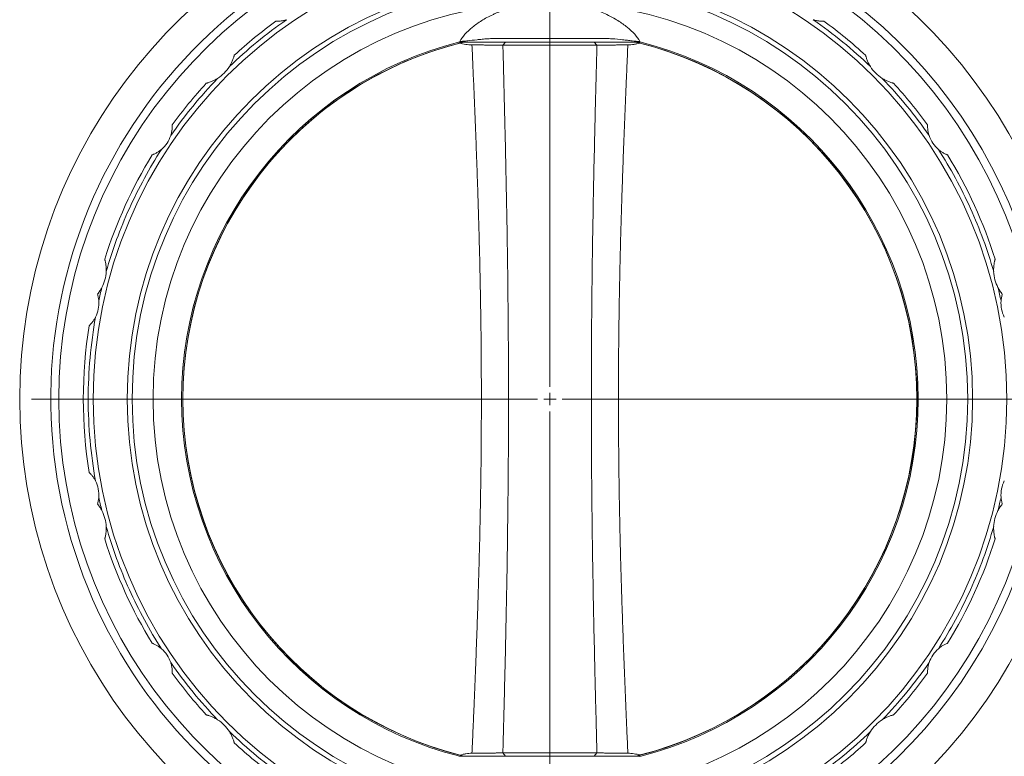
# Model space of a CAD drawing. Header units: millimetres. Extents: x -18 to 812, y -33 to 757.
# Tile 5 of 14: x -9 to 392, y 238 to 538. Entities that reach past the tile are written whole.
import ezdxf

# ---------------------------------------------------------------- set-up
doc = ezdxf.new("R2010")
doc.units = ezdxf.units.MM

# ---------------------------------------------------------------- blocks, each defined once
blk = doc.blocks.new('SW_CENTERMARKSYMBOL_3')
at = {"color": 0, "linetype": 'Continuous', "lineweight": 0}
for p, q in [((55.88, -203.54), (55.88, 2.5)), ((55.88, -208.54), (55.88, -206.04)), ((50.88, -208.54), (-155.16, -208.54)), ((55.88, -208.54), (53.38, -208.54)), ((55.88, -208.54), (55.88, -211.04)), ((55.88, -208.54), (58.38, -208.54)), ((60.88, -208.54), (266.92, -208.54)), ((55.88, -213.54), (55.88, -419.59))]:
    blk.add_line(p, q, dxfattribs=at)
for radius, start, end in [(215.9, 106.3269, 253.6731), (215.9, 286.3269, 73.6731), (203.2, 106.4098, 283.5902), (200, 102.6824, 257.3176), (200, 282.6824, 77.3176), (203.2, 286.4098, 73.5902)]:
    blk.add_arc((55.88, -208.54), radius, start, end, dxfattribs=at)

msp = doc.modelspace()

# ---------------------------------------------------------------- linework, layer by layer
at = {"color": 8, "linetype": 'Continuous', "lineweight": 15}
for p, q in [((187.73, 527.58), (188.83, 528.88)), ((224.92, 528.88), (226.03, 527.58)), ((188.83, 238.28), (187.73, 239.58)), ((226.03, 239.58), (224.92, 238.28))]:
    msp.add_line(p, q, dxfattribs=at)
at = {"color": 7, "linetype": 'Continuous', "lineweight": 15}
for p, q in [((226.03, 527.58), (187.73, 527.58)), ((57.47, 383.58), (178.97, 383.58)), ((234.79, 383.58), (356.29, 383.58)), ((187.73, 239.58), (226.03, 239.58))]:
    msp.add_line(p, q, dxfattribs=at)
for radius in [186, 172.1, 170.1, 161.6]:
    msp.add_circle((206.88, 383.58), radius, dxfattribs=at)
for centre, radius, start, end in [((206.88, 383.58), 190, 125.9545, 132.5755), ((206.88, 383.58), 190, 47.4245, 54.0455), ((206.88, 383.58), 149.95, 104.164, 255.836), ((206.88, 383.58), 149.47, 103.5827, 256.4281), ((206.88, 383.58), 149.41, 104.2614, 180), ((206.88, 383.58), 149.47, 0, 76.4281), ((206.88, 383.58), 149.41, 360, 75.8321), ((206.88, 383.58), 149.95, 284.1441, 75.8559), ((63.19, 527.27), 15.6, 302.5017, 327.4983), ((350.56, 527.27), 15.6, 212.5017, 237.4983), ((206.88, 383.58), 190, 137.4245, 144.0455), ((206.88, 383.58), 190, 35.9545, 42.5755), ((40.58, 494.7), 12.5, 310.4989, 342.0011), ((373.17, 494.7), 12.5, 197.9989, 229.5011), ((206.88, 383.58), 190, 148.4545, 162.5755), ((206.88, 383.58), 190, 17.4245, 31.5455), ((10.6, 436.18), 15.6, 332.5017, 357.4983), ((403.15, 436.18), 15.6, 182.5017, 207.4983), ((10.72, 422.6), 12.5, 332.9989, 4.5011), ((403.04, 422.6), 12.5, 175.4989, 207.0011), ((206.88, 383.58), 190, 170.9545, 189.0455), ((206.88, 383.58), 149.41, 180, 255.8321), ((206.88, 383.58), 149.47, 283.5827, 0), ((206.88, 383.58), 149.41, 284.2614, 360), ((10.72, 344.57), 12.5, 355.4989, 27.0011), ((403.04, 344.57), 12.5, 152.9989, 184.5011), ((10.6, 330.99), 15.6, 2.5017, 27.4983), ((403.15, 330.99), 15.6, 152.5017, 177.4983), ((206.88, 383.58), 190, 197.4245, 211.5455), ((206.88, 383.58), 190, 328.4545, 342.5755), ((40.58, 272.47), 12.5, 17.9989, 49.5011), ((373.17, 272.47), 12.5, 130.4989, 162.0011), ((206.88, 383.58), 190, 215.9545, 222.5755), ((206.88, 383.58), 190, 317.4245, 324.0455), ((63.19, 239.9), 15.6, 32.5017, 57.4983), ((350.56, 239.9), 15.6, 122.5017, 147.4983), ((206.88, 383.58), 190, 227.4245, 234.0455), ((206.88, 383.58), 190, 305.9545, 312.5755)]:
    msp.add_arc(centre, radius, start, end, dxfattribs=at)
for points, knots in [([(170.22, 529.14), (170.75, 530.11), (171.45, 531.09), (173.15, 533.01), (174.15, 533.96), (176.44, 535.84), (177.71, 536.74), (180.48, 538.46), (181.97, 539.27), (184, 540.22), (184.42, 540.41), (185.25, 540.77), (185.68, 540.95), (186.96, 541.46), (187.84, 541.79), (190.53, 542.7), (192.41, 543.23), (194.88, 543.78), (195.38, 543.89), (196.38, 544.08), (196.9, 544.17), (198.43, 544.43), (199.46, 544.57), (202.56, 544.91), (204.65, 545.03), (207.3, 545.03), (207.83, 545.02), (208.9, 545), (209.43, 544.98), (211.02, 544.89), (212.07, 544.8), (215.19, 544.46), (217.21, 544.13), (219.7, 543.58), (220.19, 543.46), (221.17, 543.22), (221.65, 543.09), (223.07, 542.7), (224, 542.41), (225.81, 541.8), (226.69, 541.47), (228.41, 540.78), (229.25, 540.42), (231.69, 539.28), (233.19, 538.46), (235.96, 536.75), (237.23, 535.85), (239.53, 533.97), (240.54, 533.01), (242.25, 531.09), (242.95, 530.12), (243.48, 529.14)], [0, 0, 0, 0, 0.0625, 0.0625, 0.125, 0.125, 0.1875, 0.1875, 0.25, 0.25, 0.265625, 0.265625, 0.28125, 0.28125, 0.3125, 0.3125, 0.375, 0.375, 0.390625, 0.390625, 0.40625, 0.40625, 0.4375, 0.4375, 0.5, 0.5, 0.515625, 0.515625, 0.53125, 0.53125, 0.5625, 0.5625, 0.625, 0.625, 0.640625, 0.640625, 0.65625, 0.65625, 0.6875, 0.6875, 0.71875, 0.71875, 0.75, 0.75, 0.8125, 0.8125, 0.875, 0.875, 0.9375, 0.9375, 1, 1, 1, 1]), ([(95.32, 537.39), (95.32, 537.39), (95.34, 537.39), (95.39, 537.38), (95.44, 537.38), (95.6, 537.38), (95.75, 537.38), (96.08, 537.38), (96.28, 537.39), (96.67, 537.41), (96.87, 537.43), (97.29, 537.47), (97.51, 537.5), (97.93, 537.57), (98.15, 537.61), (98.78, 537.74), (99.21, 537.85), (99.63, 537.99)], [0, 0, 0, 0, 0.0625, 0.0625, 0.125, 0.125, 0.25, 0.25, 0.375, 0.375, 0.5, 0.5, 0.625, 0.625, 0.75, 0.75, 1, 1, 1, 1]), ([(318.44, 537.39), (318.44, 537.39), (318.42, 537.39), (318.36, 537.38), (318.32, 537.38), (318.16, 537.38), (318.01, 537.38), (317.67, 537.38), (317.48, 537.39), (317.09, 537.41), (316.88, 537.43), (316.46, 537.47), (316.25, 537.5), (315.82, 537.57), (315.61, 537.61), (314.97, 537.74), (314.55, 537.85), (314.13, 537.99)], [0, 0, 0, 0, 0.0625, 0.0625, 0.125, 0.125, 0.25, 0.25, 0.375, 0.375, 0.5, 0.5, 0.625, 0.625, 0.75, 0.75, 1, 1, 1, 1]), ([(243.48, 529.14), (242.53, 529.17), (241.48, 529.27), (239.72, 529.46), (239.1, 529.53), (237.82, 529.68), (237.16, 529.76), (235.11, 529.98), (233.67, 530.13), (231.39, 530.28), (230.61, 530.33), (229.42, 530.37), (229.01, 530.37), (228.2, 530.38), (227.8, 530.38), (225.75, 530.38), (224.09, 530.38), (220.74, 530.38), (219.04, 530.38), (215.61, 530.38), (213.87, 530.38), (211.24, 530.38), (210.36, 530.38), (208.6, 530.38), (207.72, 530.38), (203.34, 530.38), (199.87, 530.38), (195.56, 530.38), (194.7, 530.38), (192.98, 530.38), (192.13, 530.38), (189.58, 530.38), (187.91, 530.38), (185.87, 530.38), (185.47, 530.38), (184.67, 530.37), (184.27, 530.36), (183.09, 530.32), (182.31, 530.28), (180.8, 530.17), (180.05, 530.11), (178.6, 529.97), (177.89, 529.9), (175.84, 529.67), (174.58, 529.51), (172.83, 529.33), (172.27, 529.27), (171.2, 529.19), (170.69, 529.15), (170.22, 529.14)], [0, 0, 0, 0, 0.0625, 0.0625, 0.09375, 0.09375, 0.125, 0.125, 0.1875, 0.1875, 0.21875, 0.21875, 0.234375, 0.234375, 0.25, 0.25, 0.3125, 0.3125, 0.375, 0.375, 0.4375, 0.4375, 0.46875, 0.46875, 0.5, 0.5, 0.625, 0.625, 0.65625, 0.65625, 0.6875, 0.6875, 0.75, 0.75, 0.765625, 0.765625, 0.78125, 0.78125, 0.8125, 0.8125, 0.84375, 0.84375, 0.875, 0.875, 0.9375, 0.9375, 0.96875, 0.96875, 1, 1, 1, 1]), ([(169.83, 528.88), (170.04, 528.88), (170.27, 528.88), (170.76, 528.88), (171.03, 528.88), (171.85, 528.88), (172.46, 528.88), (173.73, 528.88), (174.4, 528.88), (175.79, 528.88), (177.23, 528.88), (178.75, 528.88), (180.3, 528.88), (181.08, 528.88), (183.44, 528.88), (185.02, 528.88), (187.4, 528.88), (188.21, 528.88), (189.83, 528.88), (190.66, 528.88), (192.33, 528.88), (193.17, 528.88), (194.87, 528.88), (195.71, 528.88), (199.97, 528.88), (203.41, 528.88), (207.76, 528.88), (208.63, 528.88), (210.37, 528.88), (211.25, 528.88), (213.85, 528.88), (215.56, 528.88), (218.95, 528.88), (220.62, 528.88), (223.1, 528.88), (223.91, 528.88), (225.54, 528.88), (226.34, 528.88), (227.94, 528.88), (228.74, 528.88), (230.34, 528.88), (231.13, 528.88), (233.48, 528.88), (235.02, 528.88), (237.24, 528.88), (237.97, 528.88), (239.37, 528.88), (240.05, 528.88), (241.31, 528.88), (241.91, 528.88), (242.73, 528.88), (242.99, 528.88), (243.48, 528.88), (243.71, 528.88), (243.93, 528.88)], [0, 0, 0, 0, 0.015625, 0.015625, 0.03125, 0.03125, 0.0625, 0.0625, 0.09375, 0.09375, 0.125, 0.15625, 0.15625, 0.1875, 0.1875, 0.25, 0.25, 0.28125, 0.28125, 0.3125, 0.3125, 0.34375, 0.34375, 0.375, 0.375, 0.5, 0.5, 0.53125, 0.53125, 0.5625, 0.5625, 0.625, 0.625, 0.6875, 0.6875, 0.71875, 0.71875, 0.75, 0.75, 0.78125, 0.78125, 0.8125, 0.8125, 0.875, 0.875, 0.90625, 0.90625, 0.9375, 0.9375, 0.96875, 0.96875, 0.984375, 0.984375, 1, 1, 1, 1]), ([(170.07, 528.39), (170.91, 528.24), (171.75, 528.1), (173.43, 527.81), (174.28, 527.73), (175.14, 527.73)], [0, 0, 0, 0, 0.5, 0.5, 1, 1, 1, 1]), ([(178.97, 383.58), (178.97, 384.33), (178.97, 385.84), (178.96, 388.85), (178.95, 394.11), (178.91, 400.13), (178.86, 406.14), (178.82, 410.65), (178.76, 415.16), (178.7, 419.68), (178.62, 424.19), (178.54, 428.69), (178.45, 433.2), (178.32, 439.21), (178.14, 446.72), (177.89, 455.73), (177.62, 464.74), (177.32, 473.75), (177, 482.75), (176.66, 491.75), (176.36, 499.22), (176.11, 505.22), (175.87, 511.12), (175.54, 518.64), (175.28, 524.63), (175.14, 527.73)], [0, 0, 0, 0, 0.015601, 0.031261, 0.062522, 0.125042, 0.156302, 0.187563, 0.218824, 0.250081, 0.281336, 0.312588, 0.343838, 0.375087, 0.437578, 0.500065, 0.562549, 0.625032, 0.687516, 0.750003, 0.812493, 0.843192, 0.874988, 0.935452, 1, 1, 1, 1]), ([(175.14, 527.73), (176.41, 527.72), (177.66, 527.71), (179.17, 527.7), (179.47, 527.7), (180.07, 527.69), (180.37, 527.69), (181.24, 527.68), (181.81, 527.67), (182.9, 527.66), (183.42, 527.65), (184.18, 527.64), (184.43, 527.64), (184.91, 527.63), (185.14, 527.63), (186.27, 527.61), (187.06, 527.6), (187.73, 527.58)], [0, 0, 0, 0, 0.25, 0.25, 0.3125, 0.3125, 0.375, 0.375, 0.5, 0.5, 0.625, 0.625, 0.6875, 0.6875, 0.75, 0.75, 1, 1, 1, 1]), ([(187.73, 239.58), (187.77, 241.32), (187.87, 244.79), (188, 249.98), (188.13, 255.13), (188.26, 260.26), (188.39, 265.36), (188.51, 270.42), (188.73, 279.84), (189.03, 293.49), (189.38, 311.51), (189.65, 329.44), (189.93, 353.46), (190.07, 383.47), (189.93, 413.49), (189.66, 437.53), (189.38, 455.5), (189.04, 473.55), (188.71, 488.5), (188.42, 500.49), (188.2, 509.44), (187.97, 518.48), (187.81, 524.54), (187.73, 527.58)], [0, 0, 0, 0, 0.018127, 0.036148, 0.054063, 0.071873, 0.089576, 0.107174, 0.124667, 0.187667, 0.249463, 0.312332, 0.37442, 0.499565, 0.624805, 0.686989, 0.749957, 0.81188, 0.875013, 0.905772, 0.936856, 0.968265, 1, 1, 1, 1]), ([(226.03, 527.58), (225.98, 525.84), (225.89, 522.38), (225.76, 517.19), (225.62, 512.03), (225.49, 506.91), (225.37, 501.81), (225.25, 496.75), (225.02, 487.33), (224.72, 473.68), (224.38, 455.66), (224.1, 437.73), (223.83, 413.71), (223.69, 383.7), (223.83, 353.68), (224.1, 329.63), (224.38, 311.67), (224.72, 293.62), (225.05, 278.67), (225.33, 266.67), (225.56, 257.73), (225.79, 248.69), (225.95, 242.63), (226.03, 239.58)], [0, 0, 0, 0, 0.018127, 0.036148, 0.054063, 0.071873, 0.089576, 0.107174, 0.124667, 0.187667, 0.249463, 0.312332, 0.37442, 0.499565, 0.624805, 0.686989, 0.749957, 0.81188, 0.875013, 0.905772, 0.936856, 0.968265, 1, 1, 1, 1]), ([(226.03, 527.58), (226.7, 527.6), (227.48, 527.61), (228.61, 527.63), (228.85, 527.63), (229.33, 527.64), (229.58, 527.64), (230.33, 527.65), (230.86, 527.66), (231.95, 527.67), (232.51, 527.68), (233.68, 527.69), (234.28, 527.7), (236.1, 527.71), (237.34, 527.72), (238.61, 527.73)], [0, 0, 0, 0, 0.25, 0.25, 0.3125, 0.3125, 0.375, 0.375, 0.5, 0.5, 0.625, 0.625, 0.75, 0.75, 1, 1, 1, 1]), ([(238.61, 527.73), (238.56, 526.47), (238.45, 523.97), (238.29, 520.28), (238.13, 516.69), (237.98, 513.19), (237.82, 509.37), (237.64, 505.24), (237.4, 499.25), (237.1, 491.78), (236.76, 482.78), (236.44, 473.79), (236.14, 464.78), (235.86, 455.78), (235.62, 446.77), (235.44, 439.26), (235.31, 433.25), (235.22, 428.74), (235.13, 424.23), (235.06, 419.71), (235, 415.2), (234.94, 410.69), (234.89, 406.17), (234.85, 401.66), (234.82, 397.14), (234.8, 392.62), (234.79, 388.86), (234.79, 385.84), (234.79, 384.34), (234.79, 383.58)], [0, 0, 0, 0, 0.0263183, 0.0519664, 0.0769444, 0.1012524, 0.1248906, 0.1566781, 0.1873367, 0.2497851, 0.3122371, 0.3746941, 0.4371579, 0.4996301, 0.5621128, 0.624608, 0.6558611, 0.6871182, 0.7183798, 0.7496461, 0.7809176, 0.8121948, 0.843478, 0.8747679, 0.906065, 0.9373694, 0.9686811, 0.9843397, 1, 1, 1, 1]), ([(238.61, 527.73), (239.44, 527.73), (240.25, 527.81), (241.26, 527.97), (241.46, 528.01), (241.86, 528.09), (242.05, 528.13), (242.65, 528.27), (243.05, 528.36), (243.45, 528.45)], [0, 0, 0, 0, 0.5, 0.5, 0.625, 0.625, 0.75, 0.75, 1, 1, 1, 1]), ([(243.45, 528.45), (243.2, 528.52), (242.95, 528.6), (242.46, 528.74), (242.21, 528.81), (241.95, 528.88)], [0, 0, 0, 0, 0.5, 0.5, 1, 1, 1, 1]), ([(78.33, 523.5), (78.33, 523.5), (78.33, 523.48), (78.31, 523.4), (78.29, 523.34), (78.26, 523.21), (78.24, 523.13), (78.19, 522.96), (78.16, 522.86), (78.07, 522.57), (78, 522.36), (77.85, 521.93), (77.77, 521.7), (77.5, 521.04), (77.3, 520.59), (76.86, 519.73), (76.61, 519.3), (76.35, 518.89)], [0, 0, 0, 0, 0.0625, 0.0625, 0.125, 0.125, 0.1875, 0.1875, 0.25, 0.25, 0.375, 0.375, 0.5, 0.5, 0.75, 0.75, 1, 1, 1, 1]), ([(335.43, 523.5), (335.43, 523.5), (335.43, 523.48), (335.45, 523.4), (335.46, 523.34), (335.5, 523.21), (335.52, 523.13), (335.57, 522.96), (335.6, 522.86), (335.69, 522.57), (335.75, 522.36), (335.9, 521.93), (335.99, 521.7), (336.25, 521.04), (336.45, 520.59), (336.9, 519.73), (337.14, 519.3), (337.41, 518.89)], [0, 0, 0, 0, 0.0625, 0.0625, 0.125, 0.125, 0.1875, 0.1875, 0.25, 0.25, 0.375, 0.375, 0.5, 0.5, 0.75, 0.75, 1, 1, 1, 1]), ([(66.96, 512.13), (66.96, 512.13), (66.99, 512.14), (67.06, 512.16), (67.12, 512.17), (67.25, 512.21), (67.33, 512.23), (67.51, 512.28), (67.6, 512.3), (67.89, 512.39), (68.11, 512.46), (68.54, 512.61), (68.76, 512.69), (69.43, 512.96), (69.87, 513.16), (70.74, 513.6), (71.16, 513.85), (71.58, 514.11)], [0, 0, 0, 0, 0.0625, 0.0625, 0.125, 0.125, 0.1875, 0.1875, 0.25, 0.25, 0.375, 0.375, 0.5, 0.5, 0.75, 0.75, 1, 1, 1, 1]), ([(346.79, 512.13), (346.79, 512.13), (346.77, 512.14), (346.69, 512.16), (346.64, 512.17), (346.5, 512.21), (346.42, 512.23), (346.25, 512.28), (346.16, 512.3), (345.86, 512.39), (345.65, 512.46), (345.22, 512.61), (345, 512.69), (344.33, 512.96), (343.89, 513.16), (343.02, 513.6), (342.59, 513.85), (342.18, 514.11)], [0, 0, 0, 0, 0.0625, 0.0625, 0.125, 0.125, 0.1875, 0.1875, 0.25, 0.25, 0.375, 0.375, 0.5, 0.5, 0.75, 0.75, 1, 1, 1, 1]), ([(53.08, 495.14), (53.08, 495.14), (53.08, 495.13), (53.08, 495.07), (53.08, 495.03), (53.08, 494.87), (53.09, 494.71), (53.08, 494.38), (53.08, 494.19), (53.05, 493.8), (53.04, 493.59), (52.97, 492.96), (52.9, 492.53), (52.72, 491.68), (52.61, 491.25), (52.47, 490.84)], [0, 0, 0, 0, 0.0625, 0.0625, 0.125, 0.125, 0.25, 0.25, 0.375, 0.375, 0.5, 0.5, 0.75, 0.75, 1, 1, 1, 1]), ([(360.68, 495.14), (360.68, 495.14), (360.68, 495.13), (360.68, 495.07), (360.68, 495.03), (360.67, 494.87), (360.67, 494.72), (360.68, 494.38), (360.68, 494.19), (360.7, 493.79), (360.72, 493.59), (360.76, 493.17), (360.79, 492.95), (360.86, 492.53), (360.9, 492.32), (361.03, 491.68), (361.15, 491.25), (361.28, 490.84)], [0, 0, 0, 0, 0.0625, 0.0625, 0.125, 0.125, 0.25, 0.25, 0.375, 0.375, 0.5, 0.5, 0.625, 0.625, 0.75, 0.75, 1, 1, 1, 1]), ([(26.19, 435.5), (28.7, 444.23), (31.86, 452.84), (39.4, 469.49), (43.79, 477.54), (48.7, 485.19)], [0, 0, 0, 0, 0.5, 0.5, 1, 1, 1, 1]), ([(44.96, 482.99), (44.96, 482.99), (44.97, 482.99), (45.02, 483.01), (45.06, 483.03), (45.21, 483.09), (45.35, 483.14), (45.66, 483.27), (45.84, 483.35), (46.19, 483.52), (46.38, 483.62), (46.75, 483.82), (46.93, 483.93), (47.3, 484.15), (47.48, 484.27), (48.02, 484.64), (48.37, 484.91), (48.7, 485.19)], [0, 0, 0, 0, 0.0625, 0.0625, 0.125, 0.125, 0.25, 0.25, 0.375, 0.375, 0.5, 0.5, 0.625, 0.625, 0.75, 0.75, 1, 1, 1, 1]), ([(365.05, 485.19), (369.97, 477.54), (374.35, 469.49), (381.9, 452.84), (385.06, 444.23), (387.57, 435.5)], [0, 0, 0, 0, 0.5, 0.5, 1, 1, 1, 1]), ([(368.8, 482.99), (368.8, 482.99), (368.79, 482.99), (368.73, 483.01), (368.69, 483.03), (368.54, 483.09), (368.4, 483.14), (368.09, 483.27), (367.92, 483.35), (367.56, 483.52), (367.38, 483.62), (367.01, 483.82), (366.82, 483.93), (366.46, 484.15), (366.27, 484.27), (365.74, 484.64), (365.39, 484.91), (365.05, 485.19)], [0, 0, 0, 0, 0.0625, 0.0625, 0.125, 0.125, 0.25, 0.25, 0.375, 0.375, 0.5, 0.5, 0.625, 0.625, 0.75, 0.75, 1, 1, 1, 1]), ([(25.6, 440.48), (25.6, 440.48), (25.6, 440.46), (25.62, 440.38), (25.64, 440.33), (25.68, 440.19), (25.7, 440.11), (25.74, 439.94), (25.77, 439.84), (25.84, 439.54), (25.88, 439.33), (25.97, 438.88), (26.01, 438.64), (26.11, 437.93), (26.16, 437.45), (26.21, 436.48), (26.21, 435.99), (26.19, 435.5)], [0, 0, 0, 0, 0.0625, 0.0625, 0.125, 0.125, 0.1875, 0.1875, 0.25, 0.25, 0.375, 0.375, 0.5, 0.5, 0.75, 0.75, 1, 1, 1, 1]), ([(388.16, 440.48), (388.16, 440.48), (388.15, 440.46), (388.13, 440.38), (388.12, 440.33), (388.08, 440.19), (388.06, 440.11), (388.01, 439.94), (387.99, 439.84), (387.92, 439.54), (387.87, 439.33), (387.79, 438.88), (387.75, 438.64), (387.65, 437.93), (387.6, 437.45), (387.55, 436.48), (387.55, 435.99), (387.57, 435.5)], [0, 0, 0, 0, 0.0625, 0.0625, 0.125, 0.125, 0.1875, 0.1875, 0.25, 0.25, 0.375, 0.375, 0.5, 0.5, 0.75, 0.75, 1, 1, 1, 1]), ([(22.67, 426.29), (22.83, 426.49), (22.99, 426.7), (23.31, 427.13), (23.47, 427.35), (23.91, 428.03), (24.19, 428.49), (24.44, 428.97)], [0, 0, 0, 0, 0.25, 0.25, 0.5, 0.5, 1, 1, 1, 1]), ([(22.67, 426.29), (22.8, 425.86), (22.91, 425.41), (23.08, 424.51), (23.15, 424.05), (23.18, 423.58)], [0, 0, 0, 0, 0.5, 0.5, 1, 1, 1, 1]), ([(391.09, 426.29), (390.92, 426.49), (390.76, 426.7), (390.44, 427.13), (390.29, 427.35), (389.84, 428.03), (389.57, 428.49), (389.32, 428.97)], [0, 0, 0, 0, 0.25, 0.25, 0.5, 0.5, 1, 1, 1, 1]), ([(391.09, 426.29), (390.96, 425.86), (390.85, 425.41), (390.67, 424.51), (390.61, 424.05), (390.57, 423.58)], [0, 0, 0, 0, 0.5, 0.5, 1, 1, 1, 1]), ([(21.86, 350.24), (20.87, 355.71), (20.13, 361.24), (19.13, 372.38), (18.88, 377.98), (18.88, 389.19), (19.13, 394.79), (20.13, 405.92), (20.87, 411.46), (21.86, 416.93)], [0, 0, 0, 0, 0.25, 0.25, 0.5, 0.5, 0.75, 0.75, 1, 1, 1, 1]), ([(19.24, 413.46), (19.24, 413.46), (19.25, 413.47), (19.29, 413.5), (19.33, 413.53), (19.44, 413.64), (19.55, 413.75), (19.78, 413.99), (19.92, 414.13), (20.18, 414.43), (20.31, 414.58), (20.58, 414.91), (20.71, 415.08), (20.96, 415.43), (21.08, 415.61), (21.44, 416.15), (21.66, 416.54), (21.86, 416.93)], [0, 0, 0, 0, 0.0625, 0.0625, 0.125, 0.125, 0.25, 0.25, 0.375, 0.375, 0.5, 0.5, 0.625, 0.625, 0.75, 0.75, 1, 1, 1, 1]), ([(175.14, 239.44), (175.2, 240.7), (175.31, 243.19), (175.47, 246.88), (175.63, 250.48), (175.78, 253.97), (175.94, 257.8), (176.11, 261.93), (176.36, 267.92), (176.66, 275.39), (177, 284.38), (177.32, 293.38), (177.62, 302.38), (177.89, 311.39), (178.14, 320.4), (178.32, 327.91), (178.45, 333.92), (178.54, 338.43), (178.62, 342.94), (178.7, 347.45), (178.76, 351.97), (178.82, 356.48), (178.86, 360.99), (178.9, 365.51), (178.93, 370.03), (178.95, 374.54), (178.96, 378.31), (178.97, 381.32), (178.97, 382.83), (178.97, 383.58)], [0, 0, 0, 0, 0.026318, 0.051966, 0.076944, 0.101252, 0.124891, 0.156678, 0.187337, 0.249785, 0.312237, 0.374694, 0.437158, 0.49963, 0.562113, 0.624608, 0.655861, 0.687118, 0.71838, 0.749646, 0.780918, 0.812195, 0.843478, 0.874768, 0.906065, 0.937369, 0.968681, 0.98434, 1, 1, 1, 1]), ([(234.79, 383.58), (234.79, 382.83), (234.79, 381.33), (234.79, 378.32), (234.81, 373.06), (234.84, 367.04), (234.89, 361.03), (234.94, 356.51), (235, 352), (235.06, 347.49), (235.13, 342.98), (235.22, 338.47), (235.3, 333.97), (235.43, 327.96), (235.62, 320.44), (235.86, 311.43), (236.14, 302.43), (236.44, 293.42), (236.76, 284.42), (237.1, 275.42), (237.4, 267.95), (237.64, 261.95), (237.89, 256.05), (238.21, 248.53), (238.48, 242.53), (238.61, 239.44)], [0, 0, 0, 0, 0.015601, 0.031261, 0.062522, 0.125042, 0.156302, 0.187563, 0.218824, 0.250081, 0.281336, 0.312588, 0.343838, 0.375087, 0.437578, 0.500065, 0.562549, 0.625032, 0.687516, 0.750003, 0.812493, 0.843192, 0.874988, 0.935452, 1, 1, 1, 1]), ([(19.24, 353.71), (19.24, 353.71), (19.25, 353.7), (19.29, 353.66), (19.33, 353.63), (19.44, 353.52), (19.55, 353.42), (19.78, 353.18), (19.92, 353.04), (20.18, 352.74), (20.31, 352.59), (20.58, 352.26), (20.71, 352.09), (20.96, 351.74), (21.08, 351.56), (21.44, 351.01), (21.66, 350.63), (21.86, 350.24)], [0, 0, 0, 0, 0.0625, 0.0625, 0.125, 0.125, 0.25, 0.25, 0.375, 0.375, 0.5, 0.5, 0.625, 0.625, 0.75, 0.75, 1, 1, 1, 1]), ([(23.18, 343.58), (23.15, 343.12), (23.08, 342.66), (22.91, 341.75), (22.8, 341.31), (22.67, 340.88)], [0, 0, 0, 0, 0.5, 0.5, 1, 1, 1, 1]), ([(22.67, 340.88), (22.83, 340.68), (22.99, 340.47), (23.31, 340.04), (23.47, 339.82), (23.91, 339.14), (24.19, 338.68), (24.44, 338.19)], [0, 0, 0, 0, 0.25, 0.25, 0.5, 0.5, 1, 1, 1, 1]), ([(391.09, 340.88), (390.92, 340.68), (390.76, 340.47), (390.44, 340.04), (390.29, 339.82), (389.84, 339.14), (389.57, 338.68), (389.32, 338.19)], [0, 0, 0, 0, 0.25, 0.25, 0.5, 0.5, 1, 1, 1, 1]), ([(391.09, 340.88), (390.96, 341.31), (390.85, 341.75), (390.67, 342.66), (390.61, 343.12), (390.57, 343.58)], [0, 0, 0, 0, 0.5, 0.5, 1, 1, 1, 1]), ([(25.6, 326.69), (25.6, 326.69), (25.6, 326.71), (25.62, 326.78), (25.64, 326.84), (25.68, 326.98), (25.7, 327.06), (25.74, 327.23), (25.77, 327.32), (25.84, 327.62), (25.88, 327.84), (25.97, 328.29), (26.01, 328.52), (26.11, 329.23), (26.16, 329.72), (26.21, 330.69), (26.21, 331.18), (26.19, 331.67)], [0, 0, 0, 0, 0.0625, 0.0625, 0.125, 0.125, 0.1875, 0.1875, 0.25, 0.25, 0.375, 0.375, 0.5, 0.5, 0.75, 0.75, 1, 1, 1, 1]), ([(48.7, 281.98), (43.79, 289.63), (39.4, 297.68), (31.86, 314.33), (28.7, 322.93), (26.19, 331.67)], [0, 0, 0, 0, 0.5, 0.5, 1, 1, 1, 1]), ([(387.57, 331.67), (385.06, 322.93), (381.9, 314.33), (374.35, 297.68), (369.97, 289.63), (365.05, 281.98)], [0, 0, 0, 0, 0.5, 0.5, 1, 1, 1, 1]), ([(388.16, 326.69), (388.16, 326.69), (388.15, 326.71), (388.13, 326.78), (388.12, 326.84), (388.08, 326.98), (388.06, 327.06), (388.01, 327.23), (387.99, 327.32), (387.92, 327.62), (387.87, 327.84), (387.79, 328.29), (387.75, 328.52), (387.65, 329.23), (387.6, 329.72), (387.55, 330.69), (387.55, 331.18), (387.57, 331.67)], [0, 0, 0, 0, 0.0625, 0.0625, 0.125, 0.125, 0.1875, 0.1875, 0.25, 0.25, 0.375, 0.375, 0.5, 0.5, 0.75, 0.75, 1, 1, 1, 1]), ([(44.96, 284.18), (44.96, 284.18), (44.97, 284.18), (45.02, 284.16), (45.06, 284.14), (45.21, 284.08), (45.35, 284.03), (45.66, 283.89), (45.84, 283.81), (46.19, 283.64), (46.38, 283.55), (46.75, 283.35), (46.93, 283.24), (47.3, 283.01), (47.48, 282.9), (48.02, 282.53), (48.37, 282.26), (48.7, 281.98)], [0, 0, 0, 0, 0.0625, 0.0625, 0.125, 0.125, 0.25, 0.25, 0.375, 0.375, 0.5, 0.5, 0.625, 0.625, 0.75, 0.75, 1, 1, 1, 1]), ([(368.8, 284.18), (368.8, 284.18), (368.79, 284.18), (368.73, 284.16), (368.69, 284.14), (368.54, 284.08), (368.4, 284.03), (368.09, 283.89), (367.92, 283.81), (367.56, 283.64), (367.38, 283.55), (367.01, 283.35), (366.82, 283.24), (366.46, 283.01), (366.27, 282.9), (365.74, 282.53), (365.39, 282.26), (365.05, 281.98)], [0, 0, 0, 0, 0.0625, 0.0625, 0.125, 0.125, 0.25, 0.25, 0.375, 0.375, 0.5, 0.5, 0.625, 0.625, 0.75, 0.75, 1, 1, 1, 1]), ([(53.08, 272.03), (53.08, 272.03), (53.08, 272.04), (53.08, 272.1), (53.08, 272.14), (53.08, 272.3), (53.09, 272.45), (53.08, 272.79), (53.08, 272.98), (53.05, 273.37), (53.04, 273.58), (52.97, 274.21), (52.9, 274.64), (52.72, 275.49), (52.61, 275.91), (52.47, 276.33)], [0, 0, 0, 0, 0.0625, 0.0625, 0.125, 0.125, 0.25, 0.25, 0.375, 0.375, 0.5, 0.5, 0.75, 0.75, 1, 1, 1, 1]), ([(360.68, 272.03), (360.68, 272.03), (360.68, 272.04), (360.68, 272.1), (360.68, 272.14), (360.67, 272.3), (360.67, 272.45), (360.68, 272.79), (360.68, 272.98), (360.7, 273.37), (360.72, 273.58), (360.76, 274), (360.79, 274.21), (360.86, 274.64), (360.9, 274.85), (361.03, 275.49), (361.15, 275.91), (361.28, 276.33)], [0, 0, 0, 0, 0.0625, 0.0625, 0.125, 0.125, 0.25, 0.25, 0.375, 0.375, 0.5, 0.5, 0.625, 0.625, 0.75, 0.75, 1, 1, 1, 1]), ([(66.96, 255.04), (66.96, 255.04), (66.99, 255.03), (67.06, 255.01), (67.12, 255), (67.25, 254.96), (67.33, 254.94), (67.51, 254.89), (67.6, 254.87), (67.89, 254.78), (68.11, 254.71), (68.54, 254.56), (68.76, 254.48), (69.43, 254.21), (69.87, 254.01), (70.74, 253.56), (71.16, 253.32), (71.58, 253.06)], [0, 0, 0, 0, 0.0625, 0.0625, 0.125, 0.125, 0.1875, 0.1875, 0.25, 0.25, 0.375, 0.375, 0.5, 0.5, 0.75, 0.75, 1, 1, 1, 1]), ([(342.18, 253.06), (342.59, 253.32), (343.02, 253.56), (343.67, 253.9), (343.89, 254), (344.33, 254.2), (344.55, 254.3), (345, 254.48), (345.22, 254.56), (345.65, 254.71), (345.86, 254.78), (346.25, 254.89), (346.43, 254.94), (346.64, 255), (346.69, 255.01), (346.77, 255.03), (346.79, 255.04), (346.79, 255.04)], [0, 0, 0, 0, 0.25, 0.25, 0.375, 0.375, 0.5, 0.5, 0.625, 0.625, 0.75, 0.75, 0.875, 0.875, 0.9375, 0.9375, 1, 1, 1, 1]), ([(76.35, 248.28), (76.61, 247.87), (76.86, 247.44), (77.19, 246.79), (77.3, 246.57), (77.5, 246.13), (77.59, 245.91), (77.77, 245.46), (77.85, 245.24), (78, 244.81), (78.07, 244.6), (78.19, 244.21), (78.24, 244.03), (78.29, 243.82), (78.31, 243.77), (78.33, 243.69), (78.33, 243.67), (78.33, 243.67)], [0, 0, 0, 0, 0.25, 0.25, 0.375, 0.375, 0.5, 0.5, 0.625, 0.625, 0.75, 0.75, 0.875, 0.875, 0.9375, 0.9375, 1, 1, 1, 1]), ([(335.43, 243.67), (335.43, 243.67), (335.43, 243.69), (335.45, 243.77), (335.46, 243.82), (335.5, 243.96), (335.52, 244.04), (335.57, 244.21), (335.6, 244.3), (335.69, 244.6), (335.75, 244.81), (335.9, 245.24), (335.99, 245.46), (336.25, 246.13), (336.45, 246.57), (336.9, 247.44), (337.14, 247.87), (337.41, 248.28)], [0, 0, 0, 0, 0.0625, 0.0625, 0.125, 0.125, 0.1875, 0.1875, 0.25, 0.25, 0.375, 0.375, 0.5, 0.5, 0.75, 0.75, 1, 1, 1, 1]), ([(169.83, 238.28), (169.9, 238.28), (170.05, 238.28), (170.28, 238.28), (170.56, 238.28), (170.9, 238.28), (171.43, 238.28), (172.15, 238.28), (173.36, 238.28), (175.04, 238.28), (177.17, 238.28), (179.47, 238.28), (181.81, 238.28), (183.8, 238.28), (185.38, 238.28), (186.39, 238.28), (187.22, 238.28), (188.02, 238.28), (189.43, 238.28), (192.32, 238.28), (196.53, 238.28), (201.69, 238.28), (206.89, 238.28), (212.11, 238.28), (217.26, 238.28), (221.46, 238.28), (224.33, 238.28), (225.73, 238.28), (226.53, 238.28), (227.36, 238.28), (228.38, 238.28), (229.97, 238.28), (231.96, 238.28), (234.3, 238.28), (236.59, 238.28), (238.72, 238.28), (240.41, 238.28), (241.62, 238.28), (242.33, 238.28), (242.86, 238.28), (243.24, 238.28), (243.59, 238.28), (243.82, 238.28), (243.93, 238.28)], [0, 0, 0, 0, 0.005504, 0.010817, 0.015942, 0.02384, 0.031948, 0.047753, 0.063948, 0.094389, 0.127029, 0.156883, 0.189818, 0.220789, 0.234816, 0.251604, 0.259787, 0.267031, 0.282496, 0.313583, 0.375909, 0.437528, 0.499881, 0.562398, 0.624487, 0.686157, 0.717017, 0.732488, 0.739779, 0.748, 0.764815, 0.779159, 0.810256, 0.843172, 0.872747, 0.905533, 0.936242, 0.952332, 0.967987, 0.976051, 0.98394, 0.991752, 1, 1, 1, 1]), ([(175.14, 239.44), (174.32, 239.43), (173.51, 239.36), (172.5, 239.2), (172.3, 239.16), (171.9, 239.08), (171.7, 239.04), (171.1, 238.9), (170.71, 238.81), (170.31, 238.72)], [0, 0, 0, 0, 0.5, 0.5, 0.625, 0.625, 0.75, 0.75, 1, 1, 1, 1]), ([(170.31, 238.72), (170.56, 238.65), (170.8, 238.57), (171.3, 238.43), (171.55, 238.36), (171.8, 238.28)], [0, 0, 0, 0, 0.5, 0.5, 1, 1, 1, 1]), ([(187.73, 239.58), (187.06, 239.57), (186.27, 239.56), (185.14, 239.54), (184.91, 239.54), (184.43, 239.53), (184.18, 239.53), (183.42, 239.52), (182.9, 239.51), (181.81, 239.5), (181.25, 239.49), (180.08, 239.48), (179.48, 239.47), (177.66, 239.45), (176.41, 239.44), (175.14, 239.44)], [0, 0, 0, 0, 0.25, 0.25, 0.3125, 0.3125, 0.375, 0.375, 0.5, 0.5, 0.625, 0.625, 0.75, 0.75, 1, 1, 1, 1]), ([(238.61, 239.44), (237.34, 239.45), (236.1, 239.45), (234.59, 239.47), (234.28, 239.47), (233.69, 239.48), (233.39, 239.48), (232.51, 239.49), (231.95, 239.5), (230.86, 239.51), (230.34, 239.51), (229.58, 239.52), (229.33, 239.53), (228.85, 239.53), (228.61, 239.54), (227.48, 239.56), (226.7, 239.57), (226.03, 239.59)], [0, 0, 0, 0, 0.25, 0.25, 0.3125, 0.3125, 0.375, 0.375, 0.5, 0.5, 0.625, 0.625, 0.6875, 0.6875, 0.75, 0.75, 1, 1, 1, 1]), ([(243.68, 238.78), (242.84, 238.92), (242, 239.07), (240.32, 239.36), (239.47, 239.44), (238.61, 239.44)], [0, 0, 0, 0, 0.5, 0.5, 1, 1, 1, 1])]:
    msp.add_open_spline(points, degree=3, knots=knots, dxfattribs=at)
for points in [[(76.35, 518.89), (83.57, 525.85), (91.38, 532.26), (99.63, 537.99)], [(314.13, 537.99), (322.37, 532.26), (330.18, 525.85), (337.41, 518.89)], [(171.77, 528.88), (171.2, 528.72), (170.64, 528.55), (170.07, 528.39)], [(170.22, 529.14), (170.19, 529.08), (170.17, 529.03), (170.19, 528.98)], [(243.52, 528.99), (243.53, 529.04), (243.51, 529.09), (243.48, 529.14)], [(52.47, 490.84), (58.2, 499.08), (64.61, 506.89), (71.58, 514.11)], [(342.18, 514.11), (349.15, 506.89), (355.56, 499.08), (361.28, 490.84)], [(23.18, 423.58), (23.58, 425.39), (23.99, 427.18), (24.44, 428.97)], [(389.32, 428.97), (389.76, 427.18), (390.18, 425.39), (390.57, 423.58)], [(24.44, 338.19), (23.99, 339.99), (23.58, 341.78), (23.18, 343.58)], [(390.57, 343.58), (390.18, 341.78), (389.76, 339.99), (389.32, 338.19)], [(71.58, 253.06), (64.61, 260.28), (58.2, 268.09), (52.47, 276.33)], [(361.28, 276.33), (355.56, 268.09), (349.15, 260.28), (342.18, 253.06)], [(99.63, 229.18), (91.38, 234.9), (83.57, 241.31), (76.35, 248.28)], [(337.41, 248.28), (330.18, 241.31), (322.37, 234.9), (314.13, 229.18)], [(241.98, 238.29), (242.55, 238.45), (243.12, 238.61), (243.68, 238.78)]]:
    msp.add_open_spline(points, degree=3, dxfattribs=at)

# ---------------------------------------------------------------- block references
at = {"color": 7, "linetype": 'Continuous', "lineweight": 0}
msp.add_blockref('SW_CENTERMARKSYMBOL_3', (151, 592.13), dxfattribs=at)

doc.saveas('drawing.dxf')
